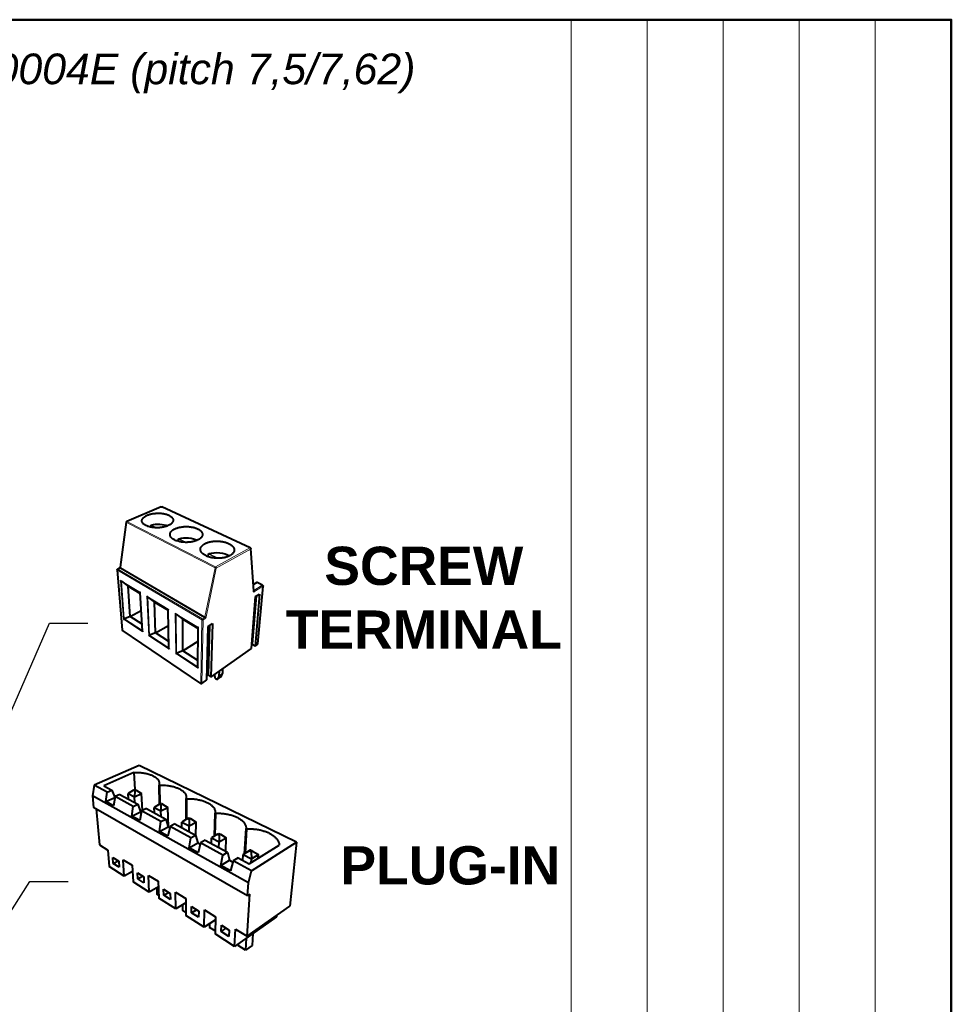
# Model space of a CAD drawing. Header units: millimetres. Extents: x 0 to 168, y 0 to 238.
# Tile 4 of 4: x 111 to 160, y 178 to 230. Entities that reach past the tile are written whole.
import ezdxf
from ezdxf.enums import TextEntityAlignment as Align

# ---------------------------------------------------------------- set-up
doc = ezdxf.new("R2010")
doc.units = ezdxf.units.MM
doc.header["$LTSCALE"] = 0.8
doc.layers.get('0').update_dxf_attribs({"lineweight": 25})
for name, color, linetype, lineweight in [('AM_0', 7, 'Continuous', 30), ('Bordo_0', 7, 'Continuous', 50), ('Simboli(ISO)', 7, 'Continuous', 25), ('Spigoli tangenti visibili(ISO)', 7, 'Continuous', 18), ('Spigoli visibili(ISO)', 7, 'Continuous', 40)]:
    doc.layers.add(name, color=color, linetype=linetype, lineweight=lineweight)
doc.styles.add('Corrente-ISO', font='arial.ttf')
doc.styles.add('Federico-Quote', font='arial.ttf')
doc.styles.add('Gruppo1', font='arial.ttf')
doc.styles.add('Stile testo78', font='arial.ttf')
doc.styles.add('Stile testo79', font='arial.ttf')
doc.dimstyles.new('X.XXX$7', dxfattribs={"dimscale": 0.8, "dimtxt": 2.5, "dimasz": 2.5, "dimexe": 2, "dimexo": 0.5, "dimgap": 0.762, "dimtad": 1, "dimdec": 1, "dimrnd": 1e-08, "dimtxsty": 'Federico-Quote', "dimcen": 0.09, "dimdle": 10, "dimclrd": 8, "dimclre": 9, "dimclrt": 8, "dimadec": 1, "dimazin": 2, "dimtfac": 1, "dimtmove": 0, "dimatfit": 3, "dimfxl": 1, "dimtolj": 1, "dimlwd": 25, "dimlwe": 25, "dimarcsym": 0})

# ---------------------------------------------------------------- blocks, each defined once
blk = doc.blocks.new('Bordi Bordo di default')
at = {"layer": 'Bordo_0', "flags": 128}
blk.add_lwpolyline([(10, 10), (10, 287), (200, 287), (200, 10), (10, 10)], dxfattribs=at)
blk = doc.blocks.new('Cartigli Italtronic')
at = {"layer": 'AM_0', "lineweight": 15}
for p, q in [((284.7, 286.164), (259.86, 286.164)), ((259.86, 66.123), (259.86, 286.164)), ((264.828, 66.123), (264.828, 286.164)), ((269.796, 66.123), (269.796, 286.164)), ((274.764, 66.123), (274.764, 286.164)), ((279.732, 66.123), (279.732, 286.164)), ((284.7, 286.164), (284.7, 9.164))]:
    blk.add_line(p, q, dxfattribs=at)
at = {"layer": 'AM_0'}
for tag, p, height, style in [('DATA_CREAZIONE_001', (163.137, 61.189), 3.167, 'Gruppo1'), ('DESCRIZIONE_001', (196.895, 41.794), 3.167, 'Gruppo1'), ('NUMERO_DI_MAGAZZINO_001', (192.696, 33.75), 3.167, 'Gruppo1'), ('NUMERO_PARTE_001', (236.098, 14.252), 5.81, 'Stile testo78')]:
    blk.add_attdef(tag, p, '', height=height, dxfattribs=dict(at, style=style))
for tag, style, p in [('Sostituisce', 'Gruppo1', (239.056, 64.324)), ('Scala', 'Stile testo79', (239.169, 57.108))]:
    blk.add_attdef(tag, text='', height=3.167, dxfattribs=dict(at, style=style)).set_placement(p, align=Align.TOP_CENTER)

msp = doc.modelspace()

# ---------------------------------------------------------------- linework, layer by layer
at = {"layer": 'Spigoli tangenti visibili(ISO)'}
for p, q in [((116.917, 203.372), (118.712, 204.15)), ((118.697, 204.15), (118.712, 204.15)), ((118.712, 204.15), (118.73, 204.15)), ((118.712, 204.15), (123.345, 201.994)), ((116.575, 200.979), (116.888, 203.33)), ((116.878, 203.341), (116.888, 203.33)), ((116.888, 203.33), (121.518, 200.956)), ((116.917, 203.372), (116.902, 203.373)), ((121.551, 201.004), (116.917, 203.372)), ((118.172, 203.163), (118.177, 203.157)), ((118.18, 203.077), (118.177, 203.157)), ((118.19, 203.168), (118.426, 203.05)), ((118.492, 203.05), (118.205, 203.193)), ((119.612, 202.444), (119.618, 202.437)), ((119.619, 202.334), (119.618, 202.437)), ((119.633, 202.448), (119.955, 202.288)), ((120.024, 202.287), (119.648, 202.474)), ((121.689, 201.458), (121.211, 201.696)), ((123.345, 201.994), (121.551, 201.004)), ((121.584, 200.946), (123.377, 201.938)), ((123.362, 201.996), (123.345, 201.994)), ((123.377, 201.938), (123.388, 201.958)), ((123.377, 201.938), (123.537, 199.693)), ((121.171, 201.667), (121.178, 201.658)), ((121.175, 201.534), (121.178, 201.658)), ((121.195, 201.669), (121.617, 201.459)), ((116.408, 200.851), (116.417, 200.839)), ((116.417, 200.839), (120.826, 198.232)), ((116.668, 197.694), (116.417, 200.839)), ((116.446, 200.889), (116.43, 200.891)), ((116.446, 200.889), (116.547, 200.938)), ((120.859, 198.288), (116.446, 200.889)), ((116.547, 200.938), (116.531, 200.94)), ((116.547, 200.938), (120.96, 198.351)), ((116.566, 200.991), (116.575, 200.979)), ((120.992, 198.397), (116.575, 200.979)), ((121.518, 200.956), (120.992, 198.397)), ((121.055, 198.388), (121.584, 200.946)), ((116.584, 200.295), (116.74, 198.271)), ((117.62, 199.669), (116.584, 200.295)), ((117.611, 199.662), (116.609, 200.267)), ((116.777, 198.293), (116.627, 200.254)), ((123.697, 200.189), (123.988, 200.042)), ((117.733, 197.617), (117.62, 199.669)), ((123.537, 199.693), (124.018, 199.991)), ((123.988, 200.042), (123.543, 199.767)), ((124.018, 199.991), (123.755, 196.972)), ((124.004, 200.044), (123.988, 200.042)), ((124.018, 199.991), (124.027, 200.004)), ((117.956, 199.467), (118.054, 197.405)), ((119.076, 198.79), (117.956, 199.467)), ((119.065, 198.783), (117.981, 199.438)), ((118.093, 197.427), (118, 199.425)), ((119.124, 196.7), (119.076, 198.79)), ((116.74, 198.271), (117.733, 197.617)), ((117.721, 197.682), (116.785, 198.297)), ((119.439, 198.571), (119.47, 196.472)), ((120.654, 197.837), (119.439, 198.571)), ((120.641, 197.831), (119.465, 198.541)), ((119.512, 196.494), (119.484, 198.528)), ((120.826, 198.232), (120.77, 194.918)), ((120.83, 194.918), (120.891, 198.232)), ((120.96, 198.351), (120.859, 198.288)), ((120.891, 198.232), (120.993, 198.295)), ((120.626, 195.71), (120.654, 197.837)), ((118.054, 197.405), (119.124, 196.7)), ((119.112, 196.768), (118.102, 197.431)), ((119.47, 196.472), (120.626, 195.71)), ((120.614, 195.78), (119.521, 196.499)), ((121.831, 195.266), (121.648, 195.136)), ((121.72, 195.3), (121.904, 195.43)), ((121.906, 195.438), (121.722, 195.308))]:
    msp.add_line(p, q, dxfattribs=at)
at = {"layer": 'Spigoli tangenti visibili(ISO)', "flags": 128}
for points in [[(116.888, 203.33, -0.063143), (116.891, 203.343, -0.063143), (116.898, 203.355, -0.058566), (116.906, 203.365, -0.058566), (116.917, 203.372)], [(118.205, 203.193, 0.066252), (118.199, 203.188, 0.066252), (118.194, 203.183, 0.069749), (118.191, 203.176, 0.069749), (118.19, 203.168)], [(118.205, 203.193, -0.012407), (118.295, 203.213, -0.022979), (118.345, 203.22, -0.002296), (118.469, 203.233, -0.012207), (118.492, 203.234, -0.011962), (118.566, 203.236, -0.011842), (118.641, 203.234, -0.012775), (118.712, 203.228, -0.012204), (118.785, 203.219, -0.014516), (118.81, 203.214, -0.003221), (118.92, 203.19, -0.027744), (118.962, 203.178, -0.014807), (119.039, 203.149)], [(119.648, 202.474, 0.062226), (119.642, 202.469, 0.062226), (119.638, 202.463, 0.065663), (119.635, 202.456, 0.065663), (119.633, 202.448)], [(119.648, 202.474, -0.012426), (119.735, 202.495, -0.023093), (119.783, 202.502, -0.002295), (119.903, 202.516, -0.01225), (119.926, 202.518, -0.01165), (119.999, 202.52, -0.011688), (120.071, 202.519, -0.012074), (120.142, 202.515, -0.011752), (120.215, 202.507, -0.013194), (120.282, 202.497, -0.012459), (120.352, 202.482, -0.015217), (120.375, 202.476, -0.003497), (120.477, 202.444, -0.028994), (120.515, 202.429, -0.015508), (120.585, 202.395)], [(121.211, 201.696, 0.057844), (121.205, 201.691, 0.057844), (121.2, 201.685, 0.061192), (121.196, 201.677, 0.061192), (121.195, 201.669)], [(121.211, 201.696, -0.014251), (121.308, 201.72, -0.026255), (121.361, 201.729, -0.002989), (121.494, 201.743, -0.014015), (121.522, 201.745, -0.013155), (121.605, 201.746, -0.013227), (121.688, 201.743, -0.013659), (121.768, 201.736, -0.01326), (121.85, 201.724, -0.015071), (121.925, 201.709, -0.014131), (122.004, 201.688, -0.017684), (122.033, 201.678, -0.004677), (122.141, 201.636, -0.033424), (122.183, 201.616, -0.018084), (122.257, 201.572)], [(123.345, 201.994, -0.068901), (123.359, 201.984, -0.068901), (123.369, 201.971, -0.069985), (123.375, 201.955, -0.069985), (123.377, 201.938)], [(116.417, 200.839, -0.068625), (116.419, 200.854, -0.068625), (116.424, 200.868, -0.069175), (116.434, 200.88, -0.069175), (116.446, 200.889)], [(116.547, 200.938, 0.056916), (116.557, 200.945, 0.056916), (116.566, 200.955, 0.059174), (116.572, 200.966, 0.059174), (116.575, 200.979)], [(121.551, 201.004, 0.047356), (121.54, 200.995, 0.047356), (121.53, 200.985, 0.052088), (121.523, 200.971, 0.052088), (121.518, 200.956)], [(121.518, 200.956, 0.024009), (121.531, 200.951, 0.04007), (121.54, 200.948, 0.009464), (121.553, 200.946, 0.010754), (121.564, 200.945, 0.045584), (121.571, 200.944, 0.025518), (121.584, 200.946)], [(121.584, 200.946, 0.064818), (121.582, 200.963, 0.064818), (121.575, 200.98, 0.063757), (121.564, 200.994, 0.063757), (121.551, 201.004)], [(123.988, 200.042, -0.069276), (124.001, 200.033, -0.069276), (124.01, 200.02, -0.06752), (124.016, 200.006, -0.06752), (124.018, 199.991)], [(120.859, 198.288, 0.056156), (120.846, 198.277, 0.056156), (120.836, 198.264, 0.055645), (120.829, 198.248, 0.055645), (120.826, 198.232)], [(120.826, 198.232, 0.061731), (120.842, 198.226, 0.061731), (120.859, 198.224, 0.060755), (120.875, 198.226, 0.060755), (120.891, 198.232)], [(120.891, 198.232, 0.058573), (120.888, 198.248, 0.058573), (120.882, 198.264, 0.06006), (120.872, 198.277, 0.06006), (120.859, 198.288)], [(120.992, 198.397, -0.048304), (120.987, 198.383, -0.048304), (120.98, 198.37, -0.045849), (120.971, 198.36, -0.045849), (120.96, 198.351)], [(120.993, 198.295, 0.058876), (120.99, 198.311, 0.058876), (120.984, 198.326, 0.060367), (120.974, 198.34, 0.060367), (120.96, 198.351)], [(120.992, 198.397, 0.047851), (121.007, 198.39, 0.047851), (121.024, 198.387, 0.043848), (121.04, 198.386, 0.043848), (121.055, 198.388)], [(120.993, 198.295, 0.031358), (121.011, 198.308, 0.05216), (121.02, 198.318, 0.013998), (121.031, 198.334, 0.013059), (121.042, 198.352, 0.048597), (121.049, 198.365, 0.030287), (121.055, 198.388)]]:
    msp.add_lwpolyline(points, format="xyb", dxfattribs=at)
for points in [[(118.177, 203.157), (118.177, 203.158), (118.177, 203.159), (118.177, 203.16), (118.177, 203.161), (118.178, 203.162), (118.178, 203.163), (118.178, 203.164), (118.179, 203.165), (118.179, 203.166), (118.18, 203.166), (118.18, 203.167), (118.181, 203.168), (118.181, 203.168), (118.182, 203.168), (118.183, 203.169), (118.184, 203.169), (118.184, 203.169), (118.185, 203.169), (118.186, 203.169), (118.187, 203.169), (118.188, 203.169), (118.189, 203.169), (118.19, 203.168), (118.19, 203.168)], [(118.205, 203.193), (118.204, 203.193), (118.204, 203.193), (118.203, 203.194), (118.203, 203.194), (118.202, 203.194), (118.202, 203.194), (118.201, 203.195), (118.201, 203.195), (118.2, 203.195), (118.2, 203.195), (118.199, 203.195), (118.199, 203.196), (118.198, 203.196), (118.198, 203.196), (118.197, 203.196), (118.197, 203.196), (118.196, 203.196), (118.196, 203.196), (118.196, 203.196), (118.195, 203.196), (118.195, 203.196), (118.194, 203.196), (118.194, 203.196), (118.193, 203.196)], [(119.618, 202.437), (119.618, 202.438), (119.618, 202.44), (119.619, 202.441), (119.619, 202.442), (119.619, 202.443), (119.619, 202.444), (119.62, 202.445), (119.62, 202.446), (119.621, 202.446), (119.621, 202.447), (119.622, 202.448), (119.623, 202.448), (119.624, 202.449), (119.624, 202.449), (119.625, 202.449), (119.626, 202.449), (119.627, 202.45), (119.628, 202.45), (119.629, 202.45), (119.63, 202.449), (119.631, 202.449), (119.632, 202.449), (119.633, 202.448), (119.633, 202.448)], [(119.648, 202.474), (119.648, 202.474), (119.647, 202.475), (119.647, 202.475), (119.646, 202.475), (119.645, 202.476), (119.645, 202.476), (119.644, 202.476), (119.644, 202.476), (119.643, 202.477), (119.643, 202.477), (119.642, 202.477), (119.641, 202.477), (119.641, 202.477), (119.64, 202.477), (119.64, 202.477), (119.639, 202.477), (119.639, 202.478), (119.638, 202.478), (119.637, 202.478), (119.637, 202.477), (119.636, 202.477), (119.636, 202.477), (119.635, 202.477), (119.635, 202.477)], [(121.211, 201.696), (121.21, 201.696), (121.209, 201.697), (121.209, 201.697), (121.208, 201.698), (121.207, 201.698), (121.206, 201.698), (121.206, 201.699), (121.205, 201.699), (121.204, 201.699), (121.204, 201.699), (121.203, 201.7), (121.202, 201.7), (121.202, 201.7), (121.201, 201.7), (121.2, 201.7), (121.2, 201.7), (121.199, 201.7), (121.198, 201.7), (121.198, 201.7), (121.197, 201.7), (121.196, 201.7), (121.196, 201.7), (121.195, 201.7), (121.195, 201.7)], [(121.178, 201.658), (121.178, 201.66), (121.178, 201.661), (121.178, 201.662), (121.179, 201.663), (121.179, 201.664), (121.179, 201.665), (121.18, 201.666), (121.181, 201.667), (121.181, 201.668), (121.182, 201.668), (121.183, 201.669), (121.183, 201.669), (121.184, 201.67), (121.185, 201.67), (121.186, 201.671), (121.187, 201.671), (121.188, 201.671), (121.189, 201.671), (121.19, 201.671), (121.191, 201.671), (121.192, 201.67), (121.193, 201.67), (121.194, 201.67), (121.195, 201.669)]]:
    msp.add_lwpolyline(points, dxfattribs=at)
at = {"layer": 'Spigoli visibili(ISO)'}
for p, q in [((118.697, 204.15), (116.902, 203.373)), ((118.697, 204.15), (118.73, 204.15)), ((123.362, 201.996), (118.73, 204.15)), ((116.878, 203.341), (116.566, 200.991)), ((118.175, 203.078), (118.172, 203.163)), ((119.613, 202.335), (119.612, 202.444)), ((123.546, 199.73), (123.388, 201.958)), ((121.168, 201.537), (121.171, 201.667)), ((116.408, 200.851), (116.659, 197.707)), ((116.531, 200.94), (116.43, 200.891)), ((116.609, 200.267), (116.584, 200.295)), ((116.627, 200.254), (116.609, 200.267)), ((116.627, 200.254), (116.977, 200.001)), ((123.697, 200.189), (123.521, 200.082)), ((123.72, 200.188), (123.697, 200.189)), ((124.004, 200.044), (123.72, 200.188)), ((116.977, 200.001), (117.614, 199.615)), ((117.086, 198.412), (116.977, 200.001)), ((117.62, 199.669), (117.611, 199.662)), ((117.611, 199.662), (117.611, 199.662)), ((117.722, 197.652), (117.611, 199.662)), ((123.546, 199.73), (123.537, 199.693)), ((123.764, 196.986), (124.027, 200.004)), ((117.981, 199.438), (117.956, 199.467)), ((118, 199.425), (117.981, 199.438)), ((118, 199.425), (118.349, 199.17)), ((118.349, 199.17), (119.066, 198.736)), ((118.412, 197.552), (118.349, 199.17)), ((123.421, 196.737), (123.637, 199.458)), ((123.479, 196.972), (123.681, 199.485)), ((123.838, 199.584), (123.611, 196.871)), ((123.637, 199.458), (123.838, 199.584)), ((117.086, 198.412), (117.663, 198.732)), ((119.076, 198.79), (119.065, 198.783)), ((119.112, 196.739), (119.065, 198.783)), ((119.065, 198.783), (119.065, 198.783)), ((116.785, 198.297), (116.777, 198.293)), ((117.086, 198.412), (116.785, 198.297)), ((117.702, 198.013), (117.086, 198.412)), ((119.465, 198.541), (119.439, 198.571)), ((119.484, 198.528), (119.465, 198.541)), ((119.484, 198.528), (119.832, 198.272)), ((119.832, 198.272), (120.64, 197.783)), ((119.842, 196.625), (119.832, 198.272)), ((116.659, 197.707), (116.668, 197.694)), ((120.77, 194.918), (116.668, 197.694)), ((117.722, 197.652), (117.733, 197.617)), ((118.412, 197.552), (119.084, 197.951)), ((120.614, 195.755), (120.64, 197.831)), ((120.641, 197.831), (120.64, 197.831)), ((120.654, 197.837), (120.641, 197.831)), ((121.085, 195.097), (121.154, 197.897)), ((121.154, 197.897), (121.385, 198.042)), ((121.171, 195.364), (121.24, 197.95)), ((121.385, 198.042), (121.301, 195.249)), ((118.102, 197.431), (118.093, 197.427)), ((118.412, 197.552), (118.102, 197.431)), ((119.104, 197.104), (118.412, 197.552)), ((119.842, 196.625), (120.631, 197.131)), ((119.842, 196.625), (119.521, 196.499)), ((120.618, 196.122), (119.842, 196.625)), ((121.301, 195.249), (123.421, 196.737)), ((123.479, 196.972), (123.437, 196.943)), ((123.611, 196.871), (123.479, 196.972)), ((123.611, 196.871), (123.755, 196.972)), ((123.755, 196.972), (123.764, 196.986)), ((119.521, 196.499), (119.512, 196.494)), ((121.732, 195.551), (121.722, 195.308)), ((121.916, 195.681), (121.906, 195.438)), ((120.83, 194.918), (121.085, 195.097)), ((121.171, 195.364), (121.09, 195.308)), ((121.301, 195.249), (121.171, 195.364)), ((121.523, 195.218), (121.486, 195.379)), ((121.549, 195.18), (121.621, 195.133)), ((121.644, 195.13), (121.827, 195.26)), ((121.72, 195.3), (121.648, 195.136)), ((121.722, 195.308), (121.72, 195.3)), ((121.827, 195.26), (121.831, 195.266)), ((121.831, 195.266), (121.904, 195.43)), ((121.904, 195.43), (121.906, 195.438)), ((117.561, 190.631), (115.199, 189.599)), ((125.78, 186.613), (117.561, 190.631)), ((117.282, 190.264), (115.706, 189.567)), ((117.282, 190.264), (117.326, 189.364)), ((115.199, 189.599), (115.12, 189.043)), ((115.88, 189.229), (115.199, 189.599)), ((115.706, 189.567), (116.127, 189.341)), ((117.253, 189.33), (117.329, 189.365)), ((117.329, 189.365), (117.397, 189.33)), ((118.594, 189.607), (118.613, 189.597)), ((118.621, 188.614), (118.594, 189.607)), ((118.613, 189.597), (118.639, 188.622)), ((115.12, 189.043), (115.175, 188.432)), ((123.266, 184.493), (115.12, 189.043)), ((115.817, 188.737), (115.88, 189.229)), ((115.817, 188.737), (116.274, 188.947)), ((115.88, 189.229), (116.127, 189.341)), ((116.127, 189.341), (116.274, 188.947)), ((116.293, 189.005), (116.205, 188.522)), ((116.274, 188.947), (116.282, 188.943)), ((116.541, 189.119), (116.293, 189.005)), ((117.24, 188.49), (116.293, 189.005)), ((116.541, 189.119), (117.489, 188.609)), ((117.253, 189.33), (116.986, 189.159)), ((117.002, 188.871), (116.986, 189.159)), ((116.986, 189.159), (117.312, 188.986)), ((117.32, 189.295), (117.253, 189.33)), ((117.32, 189.295), (117.312, 188.986)), ((117.312, 188.986), (117.681, 189.159)), ((117.326, 188.696), (117.312, 188.986)), ((117.397, 189.33), (117.32, 189.295)), ((117.397, 189.33), (117.681, 189.159)), ((117.72, 188.269), (117.681, 189.159)), ((120.011, 188.897), (120.031, 188.887)), ((120.013, 187.808), (120.011, 188.897)), ((120.031, 188.887), (120.032, 187.82)), ((123.224, 183.82), (115.175, 188.432)), ((115.308, 188.356), (115.472, 186.474)), ((116.205, 188.522), (115.817, 188.737)), ((117.168, 187.986), (117.24, 188.49)), ((117.24, 188.49), (117.489, 188.609)), ((117.489, 188.609), (117.627, 188.21)), ((117.93, 188.372), (117.681, 188.25)), ((117.93, 188.372), (118.944, 187.827)), ((118.621, 188.614), (118.341, 188.439)), ((118.35, 188.146), (118.341, 188.439)), ((118.341, 188.439), (118.689, 188.255)), ((118.621, 188.614), (118.698, 188.651)), ((118.693, 188.576), (118.621, 188.614)), ((118.693, 188.576), (118.689, 188.255)), ((118.689, 188.255), (119.059, 188.439)), ((118.77, 188.614), (118.693, 188.576)), ((118.698, 188.651), (118.77, 188.614)), ((118.77, 188.614), (119.059, 188.439)), ((119.078, 187.419), (119.059, 188.439)), ((117.168, 187.986), (117.627, 188.21)), ((117.582, 187.756), (117.168, 187.986)), ((117.681, 188.25), (117.582, 187.756)), ((117.627, 188.21), (117.669, 188.187)), ((118.694, 187.7), (117.681, 188.25)), ((118.696, 187.96), (118.689, 188.255)), ((118.694, 187.7), (118.944, 187.827)), ((118.944, 187.827), (119.072, 187.422)), ((120.082, 187.85), (119.787, 187.672)), ((120.082, 187.85), (120.158, 187.89)), ((120.158, 187.809), (120.082, 187.85)), ((120.158, 187.89), (120.235, 187.85)), ((120.235, 187.85), (120.158, 187.809)), ((120.158, 187.809), (120.159, 187.474)), ((120.235, 187.85), (120.529, 187.672)), ((121.492, 186.944), (121.524, 188.139)), ((121.545, 188.129), (121.514, 186.956)), ((121.524, 188.139), (121.545, 188.129)), ((118.612, 187.182), (118.694, 187.7)), ((118.612, 187.182), (119.072, 187.422)), ((119.167, 187.443), (119.054, 186.936)), ((119.072, 187.422), (119.153, 187.378)), ((119.416, 187.573), (119.167, 187.443)), ((120.253, 186.852), (119.167, 187.443)), ((119.416, 187.573), (120.502, 186.989)), ((119.789, 187.373), (119.787, 187.672)), ((119.787, 187.672), (120.159, 187.474)), ((120.158, 187.174), (120.159, 187.474)), ((120.159, 187.474), (120.529, 187.672)), ((120.523, 186.916), (120.529, 187.672)), ((123.067, 186.017), (123.142, 187.329)), ((123.164, 187.318), (123.091, 186.031)), ((123.142, 187.329), (123.164, 187.318)), ((119.054, 186.936), (118.612, 187.182)), ((120.158, 186.322), (120.253, 186.852)), ((120.253, 186.852), (120.502, 186.989)), ((120.502, 186.989), (120.618, 186.579)), ((121.326, 186.546), (121.333, 186.851)), ((121.643, 187.032), (121.333, 186.851)), ((121.333, 186.851), (121.731, 186.639)), ((121.643, 187.032), (121.72, 187.075)), ((121.726, 186.989), (121.643, 187.032)), ((121.72, 187.075), (121.802, 187.032)), ((121.802, 187.032), (121.726, 186.989)), ((121.726, 186.989), (121.731, 186.639)), ((121.731, 186.639), (122.101, 186.851)), ((121.802, 187.032), (122.101, 186.851)), ((122.075, 186.144), (122.101, 186.851)), ((115.472, 186.474), (115.915, 186.2)), ((120.158, 186.322), (120.618, 186.579)), ((120.633, 186.058), (120.158, 186.322)), ((120.618, 186.579), (120.744, 186.511)), ((120.76, 186.577), (120.633, 186.058)), ((121.009, 186.716), (120.76, 186.577)), ((121.927, 185.942), (120.76, 186.577)), ((121.009, 186.716), (122.176, 186.089)), ((121.722, 186.334), (121.731, 186.639)), ((123.303, 185.484), (124.876, 186.46)), ((123.426, 185.128), (125.78, 186.613)), ((125.78, 186.613), (125.422, 183.273)), ((115.915, 186.2), (115.982, 185.352)), ((116.199, 185.504), (116.176, 185.813)), ((116.176, 185.813), (116.486, 185.62)), ((121.818, 185.398), (121.927, 185.942)), ((121.927, 185.942), (122.176, 186.089)), ((122.176, 186.089), (122.278, 185.674)), ((122.722, 185.796), (122.473, 185.646)), ((122.722, 185.796), (123.303, 185.484)), ((122.974, 185.661), (122.991, 185.971)), ((123.36, 186.194), (122.991, 185.971)), ((123.318, 186.156), (122.991, 185.971)), ((122.991, 185.971), (123.418, 185.744)), ((123.318, 186.156), (123.394, 186.202)), ((123.406, 186.109), (123.318, 186.156)), ((123.394, 186.202), (123.36, 186.194)), ((123.394, 186.202), (123.482, 186.156)), ((123.482, 186.156), (123.406, 186.109)), ((123.406, 186.109), (123.418, 185.744)), ((123.418, 185.744), (123.786, 185.971)), ((123.482, 186.156), (123.786, 185.971)), ((123.772, 185.775), (123.786, 185.971)), ((116.775, 184.847), (115.982, 185.352)), ((116.199, 185.504), (116.455, 185.64)), ((116.507, 185.31), (116.199, 185.504)), ((116.486, 185.62), (116.507, 185.31)), ((116.775, 184.847), (116.719, 185.703)), ((116.719, 185.703), (117.19, 185.413)), ((117.19, 185.413), (117.238, 184.551)), ((121.818, 185.398), (122.278, 185.674)), ((122.329, 185.114), (121.818, 185.398)), ((122.278, 185.674), (122.454, 185.578)), ((122.473, 185.646), (122.329, 185.114)), ((123.426, 185.128), (122.473, 185.646)), ((123.405, 185.548), (123.418, 185.744)), ((117.209, 185.085), (116.775, 184.847)), ((117.478, 184.699), (117.461, 185.013)), ((117.461, 185.013), (117.791, 184.807)), ((117.478, 184.699), (117.734, 184.843)), ((117.791, 184.807), (117.805, 184.492)), ((118.081, 184.014), (118.046, 184.884)), ((118.046, 184.884), (118.548, 184.574)), ((123.266, 184.493), (123.426, 185.128)), ((118.081, 184.014), (117.238, 184.551)), ((117.805, 184.492), (117.478, 184.699)), ((118.557, 184.291), (118.081, 184.014)), ((118.475, 184.244), (118.485, 183.904)), ((118.548, 184.574), (118.574, 183.7)), ((123.224, 183.82), (123.266, 184.493)), ((118.57, 183.85), (118.485, 183.904)), ((119.472, 183.128), (118.574, 183.7)), ((118.838, 183.842), (118.83, 184.16)), ((118.83, 184.16), (119.181, 183.941)), ((118.838, 183.842), (119.095, 183.995)), ((119.187, 183.622), (118.838, 183.842)), ((119.181, 183.941), (119.187, 183.622)), ((119.472, 183.128), (119.461, 184.011)), ((119.461, 184.011), (119.997, 183.68)), ((123.204, 181.7), (123.346, 183.901)), ((123.346, 183.901), (123.224, 183.82)), ((119.997, 183.453), (119.472, 183.128)), ((119.811, 183.338), (119.813, 183.063)), ((119.997, 183.68), (119.998, 182.793)), ((120.289, 182.927), (120.29, 183.251)), ((120.29, 183.251), (120.666, 183.017)), ((123.204, 181.7), (125.422, 183.273)), ((119.998, 182.945), (119.813, 183.063)), ((120.956, 182.183), (119.998, 182.793)), ((120.289, 182.927), (120.546, 183.091)), ((120.662, 182.693), (120.289, 182.927)), ((120.666, 183.017), (120.662, 182.693)), ((120.956, 182.183), (120.972, 183.078)), ((120.972, 183.078), (121.545, 182.724)), ((121.545, 182.724), (121.518, 181.824)), ((124.729, 182.725), (122.543, 181.171)), ((124.735, 182.786), (124.729, 182.725)), ((121.54, 182.569), (120.956, 182.183)), ((121.229, 182.363), (121.224, 182.168)), ((121.523, 181.979), (121.224, 182.168)), ((121.84, 181.95), (121.852, 182.278)), ((121.852, 182.278), (122.253, 182.028)), ((122.543, 181.171), (121.518, 181.824)), ((121.84, 181.95), (122.097, 182.125)), ((122.239, 181.699), (121.84, 181.95)), ((122.253, 182.028), (122.239, 181.699)), ((122.543, 181.171), (122.59, 182.079)), ((122.59, 182.079), (123.204, 181.7)), ((123.496, 181.848), (123.451, 181.215)), ((122.733, 181.306), (122.728, 181.215)), ((123.114, 180.971), (122.728, 181.215)), ((123.154, 181.606), (123.114, 180.971)), ((123.451, 181.215), (123.114, 180.971))]:
    msp.add_line(p, q, dxfattribs=at)
at = {"layer": 'Spigoli visibili(ISO)', "flags": 128}
for points in [[(117.905, 203.165, -0.03373), (117.843, 203.199, -0.048294), (117.804, 203.229, -0.013675), (117.753, 203.28, -0.035222), (117.735, 203.301, -0.051641), (117.714, 203.338, -0.051081), (117.701, 203.379, -0.057659), (117.697, 203.419, -0.058052), (117.703, 203.459, -0.047213), (117.718, 203.5, -0.048937), (117.739, 203.537, -0.031729), (117.774, 203.578, -0.035364), (117.81, 203.61, -0.021795), (117.862, 203.647, -0.025202), (117.91, 203.675, -0.01656), (117.975, 203.707, -0.018887), (118.035, 203.73, -0.013753), (118.11, 203.754, -0.015155), (118.18, 203.772, -0.012297), (118.262, 203.788, -0.013034), (118.339, 203.799, -0.011755), (118.423, 203.807, -0.011987), (118.505, 203.811, -0.011985), (118.588, 203.811, -0.01176), (118.672, 203.807, -0.013035), (118.749, 203.8, -0.012305), (118.831, 203.788, -0.015158), (118.902, 203.773, -0.013765), (118.978, 203.753, -0.018891), (119.039, 203.732, -0.016575), (119.106, 203.704, -0.025201), (119.155, 203.679, -0.02181), (119.208, 203.644, -0.035342), (119.245, 203.613, -0.031725), (119.282, 203.574, -0.04886), (119.305, 203.539, -0.047139), (119.322, 203.498, -0.057921), (119.33, 203.459, -0.057527), (119.328, 203.419, -0.050992), (119.317, 203.378, -0.051554), (119.298, 203.34, -0.035212), (119.267, 203.298, -0.038114), (119.233, 203.264, -0.02383), (119.183, 203.225, -0.02711), (119.135, 203.196, -0.017756), (119.07, 203.163, -0.020117), (119.01, 203.138, -0.014547), (118.933, 203.112, -0.015981), (118.861, 203.093, -0.012896), (118.777, 203.075, -0.013646), (118.697, 203.063, -0.012272), (118.61, 203.054, -0.012502), (118.524, 203.05, -0.012504), (118.438, 203.05, -0.012267), (118.35, 203.055, -0.013644), (118.269, 203.063, -0.012887), (118.184, 203.076, -0.015977), (118.154, 203.082, -0.00395), (118.034, 203.114, -0.030702), (117.988, 203.129, -0.016341), (117.905, 203.165)], [(116.878, 203.341, -0.064683), (116.88, 203.351, -0.064683), (116.886, 203.36, -0.064459), (116.893, 203.368, -0.064459), (116.902, 203.373)], [(119.403, 202.412, -0.028581), (119.338, 202.447, -0.04277), (119.298, 202.477, -0.010332), (119.241, 202.529, -0.029057), (119.222, 202.549, -0.042707), (119.197, 202.586, -0.041014), (119.177, 202.628, -0.051098), (119.167, 202.668, -0.051069), (119.165, 202.709, -0.048737), (119.171, 202.75, -0.049754), (119.185, 202.789, -0.037057), (119.209, 202.83, -0.039728), (119.237, 202.865, -0.026091), (119.277, 202.904, -0.029391), (119.317, 202.935, -0.019293), (119.373, 202.97, -0.021964), (119.424, 202.996, -0.0154), (119.491, 203.024, -0.017204), (119.552, 203.045, -0.013167), (119.627, 203.066, -0.014275), (119.697, 203.082, -0.011966), (119.777, 203.096, -0.012559), (119.853, 203.105, -0.011513), (119.935, 203.11, -0.011696), (120.015, 203.112, -0.01171), (120.096, 203.11, -0.011517), (120.177, 203.105, -0.012592), (120.254, 203.096, -0.011988), (120.333, 203.082, -0.014336), (120.403, 203.066, -0.013212), (120.478, 203.045, -0.017304), (120.539, 203.024, -0.015479), (120.606, 202.996, -0.022124), (120.656, 202.97, -0.01943), (120.712, 202.935, -0.029631), (120.751, 202.904, -0.026328), (120.792, 202.865, -0.040025), (120.819, 202.83, -0.037394), (120.843, 202.789, -0.049938), (120.856, 202.75, -0.048957), (120.862, 202.709, -0.050918), (120.86, 202.667, -0.050978), (120.849, 202.628, -0.04067), (120.829, 202.586, -0.042412), (120.804, 202.549, -0.028788), (120.766, 202.509, -0.03172), (120.727, 202.477, -0.020952), (120.673, 202.44, -0.023588), (120.622, 202.412, -0.016465), (120.555, 202.382, -0.018303), (120.492, 202.359, -0.01392), (120.416, 202.336, -0.015055), (120.343, 202.32, -0.012557), (120.261, 202.305, -0.013163), (120.181, 202.295, -0.012036), (120.096, 202.289, -0.012223), (120.012, 202.287, -0.012238), (119.928, 202.289, -0.012041), (119.843, 202.295, -0.0132), (119.763, 202.305, -0.012582), (119.68, 202.32, -0.015122), (119.652, 202.326, -0.00351), (119.532, 202.359, -0.028878), (119.486, 202.375, -0.015405), (119.403, 202.412)], [(121.03, 201.594, -0.02544), (120.96, 201.632, -0.039212), (120.918, 201.662, -0.008435), (120.853, 201.718, -0.025532), (120.833, 201.738, -0.03702), (120.804, 201.776, -0.034874), (120.779, 201.821, -0.045606), (120.763, 201.862, -0.044946), (120.756, 201.906, -0.047673), (120.756, 201.949, -0.048236), (120.765, 201.99, -0.040314), (120.782, 202.034, -0.042219), (120.805, 202.072, -0.029895), (120.839, 202.113, -0.032832), (120.875, 202.147, -0.022083), (120.925, 202.184, -0.024875), (120.972, 202.213, -0.017267), (121.034, 202.245, -0.019343), (121.091, 202.269, -0.014385), (121.163, 202.293, -0.01576), (121.23, 202.311, -0.012701), (121.308, 202.328, -0.01353), (121.382, 202.34, -0.011835), (121.464, 202.349, -0.012242), (121.543, 202.353, -0.011613), (121.626, 202.354, -0.011663), (121.708, 202.352, -0.011989), (121.788, 202.345, -0.011693), (121.87, 202.334, -0.013031), (121.946, 202.321, -0.01234), (122.025, 202.302, -0.014924), (122.093, 202.282, -0.013731), (122.166, 202.256, -0.01802), (122.226, 202.231, -0.01617), (122.29, 202.198, -0.022866), (122.339, 202.168, -0.020264), (122.391, 202.129, -0.030062), (122.428, 202.095, -0.027037), (122.466, 202.052, -0.039337), (122.491, 202.014, -0.036982), (122.512, 201.969, -0.047244), (122.523, 201.928, -0.0463), (122.526, 201.884, -0.047192), (122.521, 201.841, -0.047412), (122.509, 201.8, -0.038357), (122.487, 201.756, -0.040088), (122.459, 201.719, -0.028164), (122.42, 201.677, -0.03082), (122.379, 201.644, -0.02105), (122.324, 201.607, -0.023464), (122.272, 201.579, -0.016752), (122.204, 201.549, -0.018491), (122.14, 201.526, -0.014219), (122.063, 201.504, -0.015332), (121.99, 201.487, -0.012807), (121.906, 201.473, -0.013433), (121.826, 201.464, -0.012199), (121.74, 201.459, -0.012435), (121.655, 201.458, -0.01227), (121.569, 201.461, -0.012155), (121.483, 201.468, -0.013029), (121.401, 201.48, -0.012544), (121.317, 201.495, -0.014614), (121.289, 201.502, -0.003263), (121.164, 201.538, -0.027742), (121.116, 201.555, -0.01485), (121.03, 201.594)], [(123.362, 201.996, -0.066684), (123.372, 201.989, -0.066684), (123.38, 201.98, -0.066746), (123.385, 201.97, -0.066746), (123.388, 201.958)], [(116.408, 200.851, -0.07504), (116.408, 200.863, -0.07504), (116.413, 200.874, -0.075104), (116.42, 200.884, -0.075104), (116.43, 200.891)], [(124.004, 200.044, -0.074734), (124.014, 200.037, -0.074734), (124.022, 200.028, -0.074539), (124.026, 200.016, -0.074539), (124.027, 200.004)], [(116.74, 198.271, -0.002283), (116.748, 198.276, -0.002283), (116.757, 198.281, -0.002811), (116.767, 198.287, -0.002811), (116.777, 198.293)], [(118.054, 197.405, 0.001375), (118.063, 197.41, 0.001375), (118.072, 197.415, 0.001666), (118.083, 197.421, 0.001666), (118.093, 197.427)], [(119.112, 196.739, 0.029283), (119.113, 196.73, 0.029283), (119.116, 196.72, 0.031727), (119.119, 196.71, 0.031727), (119.124, 196.7)], [(119.47, 196.472, 0.005142), (119.48, 196.477, 0.005142), (119.49, 196.482, 0.006114), (119.501, 196.488, 0.006114), (119.512, 196.494)], [(120.614, 195.755, 0.031087), (120.615, 195.744, 0.031087), (120.617, 195.733, 0.033979), (120.621, 195.721, 0.033979), (120.626, 195.71)], [(121.549, 195.18, -0.044575), (121.54, 195.188, -0.044575), (121.532, 195.197, -0.044484), (121.527, 195.207, -0.044484), (121.523, 195.218)], [(121.648, 195.136, -0.098751), (121.644, 195.131, -0.098751), (121.638, 195.128, -0.13579), (121.628, 195.128, -0.13579), (121.621, 195.133)], [(120.77, 194.918, 0.070113), (120.785, 194.911, 0.070113), (120.8, 194.909, 0.069099), (120.816, 194.912, 0.069099), (120.83, 194.918)], [(117.282, 190.264, -0.010616), (117.423, 190.268, -0.019322), (117.501, 190.265, -0.001695), (117.685, 190.251, -0.01046), (117.715, 190.247, -0.011988), (117.813, 190.233, -0.01126), (117.917, 190.213, -0.013889), (118.007, 190.19, -0.012711), (118.103, 190.161, -0.016881), (118.181, 190.132, -0.0151), (118.266, 190.094, -0.021472), (118.331, 190.059, -0.018974), (118.401, 190.014, -0.028235), (118.453, 189.973, -0.025251), (118.505, 189.922, -0.03706), (118.541, 189.876, -0.034538), (118.573, 189.822, -0.045144), (118.586, 189.788, -0.021542), (118.603, 189.715, -0.06887), (118.606, 189.672, -0.044916), (118.594, 189.607)], [(118.613, 189.597, -0.009834), (118.746, 189.601, -0.018094), (118.818, 189.599, -0.001457), (118.995, 189.587, -0.009725), (119.021, 189.584, -0.010696), (119.117, 189.572, -0.010228), (119.216, 189.554, -0.011926), (119.305, 189.535, -0.011169), (119.398, 189.509, -0.013814), (119.478, 189.483, -0.012682), (119.564, 189.451, -0.016615), (119.634, 189.419, -0.015003), (119.709, 189.379, -0.020669), (119.768, 189.342, -0.018522), (119.83, 189.296, -0.026266), (119.876, 189.255, -0.023764), (119.922, 189.205, -0.033118), (119.956, 189.159, -0.030875), (119.985, 189.106, -0.039279), (119.996, 189.075, -0.017269), (120.015, 189.002, -0.061786), (120.018, 188.961, -0.039106), (120.011, 188.897)], [(120.031, 188.887, -0.010085), (120.169, 188.891, -0.018575), (120.243, 188.889, -0.001529), (120.425, 188.876, -0.00998), (120.453, 188.873, -0.010787), (120.553, 188.86, -0.010382), (120.657, 188.841, -0.011873), (120.75, 188.82, -0.011199), (120.848, 188.793, -0.013556), (120.933, 188.765, -0.012541), (121.023, 188.731, -0.016047), (121.098, 188.697, -0.014601), (121.178, 188.654, -0.019633), (121.241, 188.615, -0.017693), (121.308, 188.566, -0.024578), (121.359, 188.522, -0.022247), (121.41, 188.468, -0.03076), (121.448, 188.419, -0.028494), (121.482, 188.363, -0.036839), (121.496, 188.33, -0.015746), (121.52, 188.252, -0.059396), (121.526, 188.209, -0.036873), (121.524, 188.139)], [(121.545, 188.129, -0.010349), (121.687, 188.133, -0.019081), (121.764, 188.13, -0.001607), (121.953, 188.117, -0.010247), (121.982, 188.114, -0.010874), (122.087, 188.1, -0.010536), (122.195, 188.08, -0.01181), (122.293, 188.057, -0.011221), (122.396, 188.029, -0.013287), (122.486, 187.999, -0.012388), (122.582, 187.962, -0.01548), (122.662, 187.925, -0.014193), (122.747, 187.88, -0.018627), (122.816, 187.838, -0.016887), (122.888, 187.786, -0.022969), (122.944, 187.738, -0.020822), (123.001, 187.681, -0.028501), (123.043, 187.629, -0.026266), (123.082, 187.568, -0.034357), (123.098, 187.534, -0.014173), (123.13, 187.45, -0.056701), (123.139, 187.405, -0.034538), (123.142, 187.329)], [(123.164, 187.318, -0.009743), (123.299, 187.322, -0.018117), (123.372, 187.32, -0.001427), (123.554, 187.308, -0.009667), (123.58, 187.306, -0.009948), (123.682, 187.293, -0.009763), (123.785, 187.276, -0.010505), (123.883, 187.256, -0.010146), (123.983, 187.231, -0.011417), (124.075, 187.203, -0.010855), (124.17, 187.17, -0.01277), (124.253, 187.137, -0.01196), (124.341, 187.097, -0.014689), (124.416, 187.057, -0.013577), (124.494, 187.01, -0.017328), (124.558, 186.966, -0.015874), (124.625, 186.914, -0.020826), (124.677, 186.865, -0.019056), (124.731, 186.808, -0.025152), (124.771, 186.756, -0.023253), (124.809, 186.696, -0.029782), (124.824, 186.665, -0.011106), (124.858, 186.579, -0.050419), (124.869, 186.535, -0.029937), (124.876, 186.46)]]:
    msp.add_lwpolyline(points, format="xyb", dxfattribs=at)
for points in [[(118.193, 203.196), (118.3, 203.218), (118.411, 203.233), (118.525, 203.24), (118.639, 203.239), (118.75, 203.229), (118.857, 203.211), (118.958, 203.186), (119.049, 203.154)], [(118.172, 203.163), (118.177, 203.183), (118.193, 203.196)], [(119.612, 202.444), (119.618, 202.465), (119.635, 202.477)], [(119.635, 202.477), (119.755, 202.504), (119.881, 202.52), (120.01, 202.526), (120.14, 202.521), (120.267, 202.505), (120.387, 202.48), (120.498, 202.444), (120.596, 202.4)], [(121.171, 201.667), (121.177, 201.687), (121.195, 201.7)], [(121.195, 201.7), (121.328, 201.73), (121.471, 201.748), (121.618, 201.752), (121.764, 201.743), (121.907, 201.72), (122.041, 201.684), (122.163, 201.636), (122.269, 201.578)], [(116.531, 200.94), (116.553, 200.96), (116.566, 200.991)]]:
    msp.add_lwpolyline(points, dxfattribs=at)

# ---------------------------------------------------------------- block references
at = {"xscale": 0.8, "yscale": 0.8, "zscale": 0.8}
for name, p in [('Bordi Bordo di default', (0, 0)), ('Cartigli Italtronic', (-67.76, 0.669))]:
    msp.add_blockref(name, p, dxfattribs=at)

# ---------------------------------------------------------------- texts
at = {"layer": 'Simboli(ISO)', "color": 7, "style": 'Corrente-ISO'}
for s, insert, char_height, width, attachment_point in [('{\\fArial|b0|i1;\\H1.6000;* For the enclosure Modulbox ONE use adapter plug-in P05000003E (pitch 5/5,08) and P05000004E (pitch 7,5/7,62)}', (74.468, 227.829), 1.6, 131.82171, 2), ('{\\fArial|b1|i0|c0|p34;SCREW\\PTERMINAL}', (132.431, 199.394), 2, 14.4375, 5), ('{\\fArial|b1|i0;\\H2.0000;PLUG-IN}', (133.814, 185.395), 2, 11.4878, 5)]:
    msp.add_mtext(s, dxfattribs=dict(at, insert=insert, char_height=char_height, width=width, attachment_point=attachment_point))
at = {"layer": 'Simboli(ISO)', "color": 8, "true_color": 0x808080, "char_height": 2, "attachment_point": 1, "style": 'Federico-Quote'}
for insert in [(115.479, 199.063), (114.444, 185.566)]:
    msp.add_mtext('{ }', dxfattribs=dict(at, insert=insert))

# ---------------------------------------------------------------- leaders
at = {"layer": 'Simboli(ISO)', "color": 8, "linetype": 'Continuous', "lineweight": 25, "true_color": 0x808080, "annotation_type": 0, "has_hookline": 1, "hookline_direction": 0, "text_width": 0.776}
for points in [[(96.291, 160.039), (112.869, 198.063), (114.869, 198.063)], [(96.291, 160.124), (111.834, 184.566), (113.834, 184.566)]]:
    msp.add_leader(points, dimstyle='X.XXX$7', override={"dimtad": 0}, dxfattribs=at)

doc.saveas('drawing.dxf')
